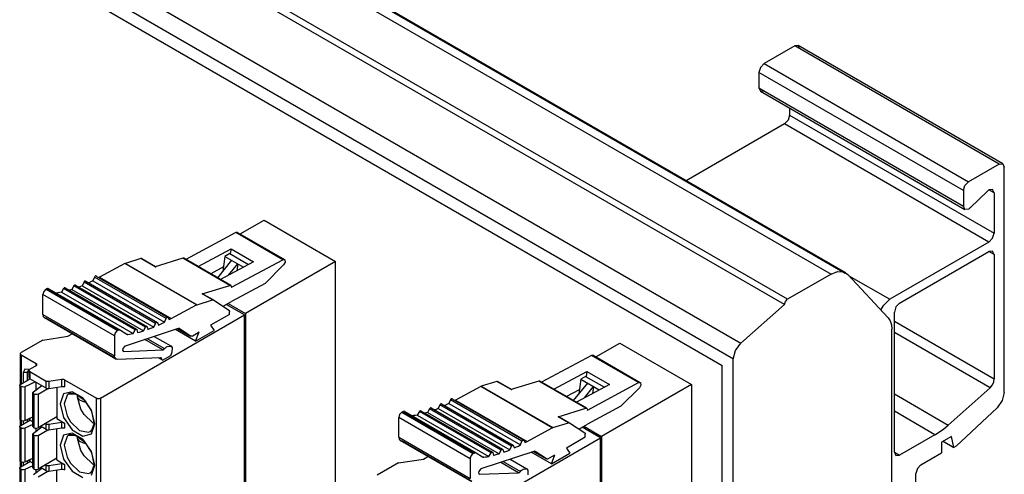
# Model space of a CAD drawing. Header units: millimetres. Extents: x 40 to 165, y 96 to 227.
# Tile 8 of 9: x 97 to 165, y 151 to 183. Entities that reach past the tile are written whole.
import ezdxf

# ---------------------------------------------------------------- set-up
doc = ezdxf.new("R2010")
doc.units = ezdxf.units.MM
doc.header["$LTSCALE"] = 19.36
doc.layers.get('0').update_dxf_attribs({"linetype": 'CONTINUOUS'})

msp = doc.modelspace()

# ---------------------------------------------------------------- linework, layer by layer
at = {"color": 9, "linetype": 'Continuous'}
for p, q in [((57.543, 220.005), (152.932, 164.933)), ((58.701, 219.977), (153.917, 165.006)), ((149.921, 163.195), (54.532, 218.267)), ((51.308, 215.229), (146.697, 160.157)), ((146.174, 159.066), (50.785, 214.138)), ((164.558, 172.544), (150.416, 180.709)), ((148.295, 179.484), (162.437, 171.319)), ((162.084, 170.707), (147.941, 178.872)), ((147.941, 177.805), (162.084, 169.64)), ((150.063, 175.932), (164.205, 167.767)), ((163.851, 167.155), (149.709, 175.32)), ((164.205, 170.549), (163.851, 170.753)), ((115.012, 165.935), (111.759, 167.813)), ((164.205, 166.298), (163.851, 166.502)), ((109.045, 162.807), (104.096, 165.665)), ((104.136, 165.682), (109.086, 162.824)), ((106.195, 165.443), (105.205, 166.014)), ((111.36, 164.159), (108.108, 166.037)), ((102.12, 164.802), (107.069, 161.944)), ((154.161, 164.83), (156.992, 163.195)), ((105.511, 161.265), (100.561, 164.123)), ((100.681, 164.163), (105.631, 161.305)), ((106.225, 161.533), (101.275, 164.391)), ((101.397, 164.444), (106.346, 161.586)), ((106.947, 161.878), (101.997, 164.736)), ((103.374, 160.664), (98.424, 163.522)), ((98.636, 163.89), (103.586, 161.032)), ((103.636, 161.061), (98.686, 163.918)), ((104.81, 161.076), (99.861, 163.934)), ((99.978, 163.96), (104.928, 161.103)), ((110.155, 163.157), (109.448, 163.565)), ((98.424, 162.152), (103.374, 159.294)), ((103.492, 159.091), (98.628, 161.9)), ((104.233, 160.812), (104.304, 160.77)), ((106.717, 159.704), (105.485, 160.415)), ((105.659, 160.473), (106.847, 159.787)), ((96.926, 159.358), (96.926, 157.358)), ((103.988, 159.619), (104.021, 159.6)), ((104.11, 159.959), (104.094, 159.968)), ((107.3, 159.411), (107.275, 159.426)), ((97.951, 158.603), (97.951, 158.767)), ((106.638, 159.096), (106.554, 159.145)), ((139.619, 157.444), (136.366, 159.322)), ((97.35, 158.134), (97.067, 158.134)), ((97.456, 158.195), (97.35, 158.134)), ((97.527, 158.195), (97.527, 157.705)), ((97.959, 156.944), (97.959, 157.455)), ((98.647, 157.058), (98.647, 157.548)), ((98.84, 157.518), (98.84, 157.028)), ((99.733, 157.166), (99.733, 157.656)), ((99.926, 157.626), (99.926, 157.136)), ((130.803, 156.951), (129.813, 157.523)), ((135.968, 155.668), (132.715, 157.546)), ((96.89, 157.174), (96.89, 154.847)), ((96.908, 154.837), (96.908, 157.164)), ((97.171, 157.154), (97.171, 154.827)), ((97.775, 154.479), (97.775, 156.735)), ((97.792, 156.654), (97.792, 154.327)), ((97.81, 154.317), (97.81, 156.644)), ((98.093, 156.644), (98.093, 154.317)), ((133.653, 154.316), (128.703, 157.174)), ((128.743, 157.191), (133.693, 154.333)), ((157.311, 156.652), (161.034, 154.502)), ((102.123, 112.879), (102.123, 156.358)), ((102.406, 156.358), (102.406, 112.879)), ((126.004, 155.953), (130.954, 153.095)), ((131.554, 153.387), (126.605, 156.245)), ((126.727, 156.311), (131.677, 153.453)), ((123.243, 155.398), (128.193, 152.541)), ((128.243, 152.569), (123.293, 155.427)), ((129.418, 152.585), (124.468, 155.443)), ((124.585, 155.469), (129.535, 152.611)), ((130.118, 152.774), (125.168, 155.632)), ((125.288, 155.671), (130.238, 152.814)), ((130.832, 153.042), (125.882, 155.9)), ((160.119, 153.835), (157.311, 155.456)), ((96.926, 154.837), (96.926, 154.5)), ((97.527, 154.985), (97.527, 154.847)), ((98.647, 154.2), (98.647, 154.568)), ((99.733, 154.309), (99.733, 154.676)), ((99.926, 154.646), (99.926, 154.279)), ((101.782, 153.893), (102.017, 154.582)), ((127.981, 152.173), (123.031, 155.031)), ((134.763, 154.665), (134.055, 155.074)), ((96.89, 154.317), (96.89, 151.99)), ((96.908, 151.98), (96.908, 154.307)), ((97.171, 154.297), (97.171, 151.97)), ((97.959, 154.086), (97.959, 154.287)), ((98.84, 154.538), (98.84, 154.171)), ((97.775, 151.621), (97.775, 153.878)), ((97.792, 153.796), (97.792, 151.469)), ((97.81, 151.459), (97.81, 153.786)), ((98.093, 153.786), (98.093, 151.459)), ((123.031, 153.66), (127.981, 150.803)), ((128.1, 150.6), (123.235, 153.408)), ((157.311, 152.621), (157.664, 152.417)), ((96.926, 151.98), (96.926, 151.643)), ((97.527, 152.127), (97.527, 151.99)), ((128.84, 152.32), (128.912, 152.279)), ((131.324, 151.213), (130.093, 151.924)), ((130.266, 151.982), (131.455, 151.296)), ((96.89, 151.459), (96.89, 149.132)), ((96.908, 149.122), (96.908, 151.449)), ((97.171, 151.439), (97.171, 149.112)), ((97.959, 151.229), (97.959, 151.429)), ((98.647, 151.343), (98.647, 151.71)), ((98.84, 151.68), (98.84, 151.313)), ((99.733, 151.451), (99.733, 151.818)), ((99.926, 151.788), (99.926, 151.421)), ((100.446, 151.31), (101.184, 150.884)), ((101.784, 151.037), (102.017, 151.724)), ((128.718, 151.468), (128.701, 151.477)), ((128.595, 151.128), (128.628, 151.108))]:
    msp.add_line(p, q, dxfattribs=at)
at = {"color": 6, "linetype": 'Continuous'}
for p, q in [((153.932, 165.032), (58.543, 220.104)), ((149.709, 162.827), (54.32, 217.899)), ((51.562, 212.796), (145.396, 158.623)), ((150.416, 180.709), (148.295, 179.484)), ((150.666, 180.733), (150.416, 180.709)), ((164.808, 172.569), (150.666, 180.733)), ((150.77, 180.505), (150.666, 180.733)), ((147.941, 178.872), (147.941, 177.805)), ((147.941, 177.805), (148.045, 177.576)), ((148.045, 177.576), (148.295, 177.601)), ((148.045, 177.576), (162.187, 169.411)), ((150.063, 176.411), (150.063, 175.932)), ((149.709, 175.32), (142.911, 171.395)), ((164.558, 172.544), (162.437, 171.319)), ((164.558, 172.544), (164.808, 172.569)), ((164.808, 172.569), (164.912, 172.34)), ((164.912, 156.755), (164.912, 172.34)), ((162.084, 170.707), (162.084, 169.64)), ((163.739, 170.667), (162.549, 169.522)), ((164.101, 170.777), (163.851, 170.753)), ((164.205, 170.549), (164.101, 170.777)), ((164.205, 170.549), (164.205, 167.767)), ((162.187, 169.411), (162.084, 169.64)), ((162.437, 169.436), (162.187, 169.411)), ((112.067, 167.712), (113.717, 168.665)), ((113.717, 168.665), (118.667, 165.807)), ((111.759, 167.813), (108.305, 165.958)), ((111.878, 167.822), (111.759, 167.813)), ((111.878, 167.822), (115.131, 165.944)), ((163.851, 167.155), (156.992, 163.195)), ((109.154, 165.468), (111.437, 166.694)), ((111.013, 166.165), (110.87, 165.15)), ((111.349, 166.359), (111.013, 166.165)), ((111.013, 166.165), (112.297, 165.423)), ((111.349, 166.359), (112.646, 165.61)), ((111.437, 166.694), (111.38, 166.353)), ((111.437, 166.694), (112.993, 165.796)), ((157.664, 162.93), (163.851, 166.502)), ((164.101, 166.527), (163.851, 166.502)), ((164.205, 166.298), (164.101, 166.527)), ((164.205, 166.298), (164.205, 157.708)), ((104.096, 165.665), (102.348, 164.726)), ((105.205, 166.014), (104.136, 165.682)), ((105.277, 166.008), (106.21, 165.469)), ((108.108, 166.037), (106.195, 165.443)), ((108.164, 166.038), (108.108, 166.037)), ((108.176, 166.033), (108.164, 166.038)), ((111.429, 164.155), (108.176, 166.033)), ((108.203, 166.004), (108.176, 166.033)), ((111.472, 165.899), (110.501, 164.691)), ((112.993, 165.796), (110.709, 164.57)), ((111.265, 164.868), (111.896, 165.654)), ((111.47, 164.033), (115.012, 165.935)), ((111.896, 165.654), (111.829, 165.171)), ((118.667, 165.807), (112.445, 162.215)), ((115.066, 165.57), (113.792, 164.3)), ((115.012, 165.935), (115.13, 165.944)), ((118.667, 122.206), (118.667, 165.807)), ((102.083, 164.818), (102.057, 164.809)), ((102.107, 164.814), (102.12, 164.802)), ((102.12, 164.802), (102.107, 164.814)), ((110.91, 165.431), (110.033, 164.96)), ((152.932, 164.933), (149.921, 163.195)), ((153.934, 165.031), (154.09, 164.906)), ((154.09, 164.906), (156.878, 161.918)), ((100.561, 164.123), (100.426, 163.871)), ((100.576, 164.146), (100.561, 164.123)), ((100.664, 164.185), (105.613, 161.328)), ((101.275, 164.391), (101.153, 164.134)), ((101.153, 164.134), (106.103, 161.276)), ((101.291, 164.417), (101.275, 164.391)), ((101.381, 164.461), (106.331, 161.603)), ((101.397, 164.444), (101.381, 164.461)), ((101.997, 164.736), (101.89, 164.476)), ((101.89, 164.476), (106.84, 161.618)), ((102.013, 164.766), (101.997, 164.736)), ((102.348, 164.726), (102.304, 164.701)), ((102.348, 164.726), (107.298, 161.869)), ((109.448, 163.565), (111.36, 164.159)), ((113.792, 164.3), (111.47, 163.053)), ((98.424, 162.152), (98.424, 163.522)), ((98.636, 163.89), (98.686, 163.918)), ((98.841, 163.93), (103.791, 161.072)), ((99.713, 163.689), (99.593, 163.666)), ((99.861, 163.934), (99.713, 163.689)), ((99.713, 163.689), (104.662, 160.832)), ((99.875, 163.954), (99.861, 163.934)), ((99.959, 163.989), (104.909, 161.131)), ((100.426, 163.871), (105.375, 161.013)), ((109.52, 163.558), (110.227, 163.15)), ((111.457, 164.041), (111.47, 164.033)), ((111.47, 164.063), (111.47, 164.033)), ((107.298, 161.869), (109.045, 162.807)), ((109.086, 162.824), (110.155, 163.157)), ((110.227, 163.15), (111.287, 162.45)), ((110.885, 162.715), (111.47, 163.053)), ((112.376, 162.114), (111.11, 162.845)), ((111.232, 162.915), (112.445, 162.215)), ((146.697, 160.157), (149.709, 162.827)), ((102.406, 156.358), (112.376, 162.114)), ((111.329, 162.154), (110.02, 161.399)), ((111.329, 162.154), (111.329, 162.358)), ((112.376, 118.635), (112.376, 162.114)), ((112.445, 162.215), (112.445, 118.614)), ((157.311, 152.621), (157.311, 162.317)), ((103.477, 159.065), (98.527, 161.923)), ((98.528, 161.923), (98.628, 161.9)), ((106.103, 161.276), (106.225, 161.533)), ((106.331, 161.603), (106.346, 161.586)), ((106.346, 161.586), (106.425, 161.417)), ((106.84, 161.618), (106.945, 161.875)), ((106.945, 161.875), (106.961, 161.906)), ((107.057, 161.956), (107.069, 161.944)), ((107.069, 161.944), (107.164, 161.793)), ((107.164, 161.793), (107.209, 161.818)), ((110.02, 161.399), (110.265, 161.05)), ((157.311, 161.689), (164.205, 157.708)), ((100.149, 160.648), (100.442, 160.817)), ((103.636, 161.061), (103.586, 161.032)), ((103.791, 161.072), (104.22, 160.789)), ((107.776, 161.176), (104.11, 159.959)), ((104.22, 160.789), (104.231, 160.782)), ((104.662, 160.832), (104.81, 161.076)), ((104.928, 161.103), (104.973, 160.901)), ((105.375, 161.013), (105.511, 161.265)), ((105.544, 161.308), (105.563, 161.323)), ((105.613, 161.328), (105.631, 161.305)), ((105.631, 161.305), (105.693, 161.119)), ((108.986, 160.312), (107.595, 161.115)), ((107.764, 161.154), (108.635, 160.651)), ((108.635, 160.651), (107.85, 161.17)), ((108.738, 160.659), (109.231, 160.943)), ((108.986, 160.312), (110.265, 161.05)), ((108.986, 160.312), (109.231, 160.943)), ((157.134, 110.719), (157.134, 161.129)), ((163.943, 157.081), (157.311, 160.91)), ((98.411, 160.379), (96.926, 159.522)), ((98.411, 160.379), (100.149, 160.648)), ((103.374, 160.664), (103.374, 159.294)), ((106.131, 160.63), (107.275, 159.969)), ((136.675, 159.221), (138.324, 160.174)), ((138.324, 160.174), (143.274, 157.316)), ((96.867, 157.338), (96.867, 159.44)), ((96.926, 159.358), (97.951, 158.767)), ((103.982, 159.608), (104.021, 159.6)), ((104.021, 159.6), (106.717, 159.704)), ((107.345, 159.549), (107.3, 159.411)), ((136.485, 159.331), (136.366, 159.322)), ((136.485, 159.331), (139.738, 157.453)), ((103.578, 159.042), (103.477, 159.065)), ((106.561, 159.158), (103.578, 159.042)), ((106.697, 158.991), (106.417, 159.152)), ((106.567, 159.168), (106.602, 159.149)), ((106.697, 158.991), (107.263, 159.317)), ((107.25, 159.324), (107.263, 159.317)), ((136.366, 159.322), (132.913, 157.467)), ((146.173, 100.125), (146.173, 159.067)), ((97.067, 158.134), (97.067, 157.44)), ((97.412, 158.271), (97.35, 158.134)), ((97.35, 158.134), (97.35, 157.603)), ((97.448, 158.291), (97.412, 158.271)), ((97.467, 158.266), (97.412, 158.271)), ((97.475, 158.306), (97.421, 158.338)), ((97.468, 157.787), (97.468, 158.277)), ((97.951, 158.603), (97.527, 158.358)), ((97.527, 158.195), (98.647, 157.548)), ((133.761, 156.977), (136.044, 158.203)), ((136.044, 158.203), (135.988, 157.862)), ((136.044, 158.203), (137.6, 157.305)), ((145.396, 148.012), (145.396, 158.623)), ((96.89, 157.338), (97.527, 157.705)), ((97.912, 157.483), (97.171, 157.154)), ((98.647, 157.058), (97.527, 157.705)), ((99.733, 157.656), (98.84, 157.518)), ((99.926, 157.626), (102.123, 156.358)), ((129.813, 157.523), (128.743, 157.191)), ((129.884, 157.517), (130.818, 156.978)), ((132.715, 157.546), (130.803, 156.951)), ((132.772, 157.547), (132.715, 157.546)), ((132.783, 157.541), (132.772, 157.547)), ((136.036, 155.664), (132.783, 157.541)), ((132.811, 157.513), (132.783, 157.541)), ((136.08, 157.408), (135.108, 156.199)), ((137.6, 157.305), (135.317, 156.079)), ((135.62, 157.673), (135.478, 156.659)), ((135.956, 157.867), (135.62, 157.673)), ((135.62, 157.673), (136.905, 156.932)), ((135.956, 157.867), (137.253, 157.119)), ((136.077, 155.542), (139.619, 157.444)), ((143.274, 157.316), (137.052, 153.724)), ((139.619, 157.444), (139.738, 157.453)), ((143.274, 157.316), (143.274, 107.999)), ((96.832, 157.256), (96.832, 154.929)), ((96.908, 157.164), (96.89, 157.174)), ((97.734, 154.408), (97.734, 156.735)), ((97.775, 156.806), (98.344, 157.233)), ((97.81, 156.644), (97.792, 156.654)), ((98.093, 156.644), (98.757, 157.027)), ((98.84, 157.028), (99.733, 157.166)), ((99.401, 157.115), (99.401, 154.949)), ((128.703, 157.174), (126.956, 156.235)), ((135.517, 156.939), (134.641, 156.469)), ((135.872, 156.377), (136.504, 157.163)), ((136.504, 157.163), (136.436, 156.68)), ((139.673, 157.079), (138.399, 155.808)), ((161.034, 154.502), (163.943, 157.081)), ((100.815, 156.527), (100.819, 156.576)), ((100.855, 156.357), (100.821, 156.423)), ((125.898, 155.926), (125.882, 155.9)), ((125.989, 155.97), (130.939, 153.112)), ((126.004, 155.953), (125.989, 155.97)), ((126.605, 156.245), (126.497, 155.985)), ((126.497, 155.985), (131.447, 153.127)), ((126.62, 156.274), (126.605, 156.245)), ((126.69, 156.327), (126.665, 156.318)), ((126.715, 156.323), (126.727, 156.311)), ((126.727, 156.311), (126.715, 156.323)), ((126.956, 156.235), (126.911, 156.209)), ((126.956, 156.235), (131.906, 153.377)), ((123.243, 155.398), (123.293, 155.427)), ((123.449, 155.439), (128.398, 152.581)), ((124.468, 155.443), (124.32, 155.198)), ((124.482, 155.463), (124.468, 155.443)), ((124.566, 155.498), (129.516, 152.64)), ((125.168, 155.632), (125.033, 155.38)), ((125.033, 155.38), (129.983, 152.522)), ((125.184, 155.655), (125.168, 155.632)), ((125.271, 155.694), (130.221, 152.836)), ((125.882, 155.9), (125.761, 155.643)), ((125.761, 155.643), (130.71, 152.785)), ((134.055, 155.074), (135.968, 155.668)), ((136.064, 155.549), (136.077, 155.542)), ((138.399, 155.808), (136.077, 154.561)), ((136.077, 155.572), (136.077, 155.542)), ((164.413, 155.687), (161.589, 153.05)), ((96.867, 154.48), (96.867, 154.837)), ((96.908, 154.837), (96.89, 154.847)), ((96.89, 154.48), (97.527, 154.847)), ((96.908, 154.837), (96.989, 154.809)), ((97.067, 154.806), (97.067, 154.582)), ((97.171, 154.827), (97.734, 155.077)), ((97.35, 154.907), (97.35, 154.745)), ((97.468, 154.929), (97.468, 154.959)), ((97.734, 154.728), (97.527, 154.847)), ((99.401, 155.072), (98.093, 154.317)), ((98.587, 154.602), (98.647, 154.568)), ((99.733, 154.676), (98.84, 154.538)), ((99.365, 155.051), (99.401, 155.031)), ((99.401, 154.949), (99.926, 154.646)), ((101.875, 154.664), (101.955, 154.647)), ((123.031, 153.66), (123.031, 155.031)), ((124.32, 155.198), (124.2, 155.175)), ((124.32, 155.198), (129.27, 152.34)), ((133.693, 154.333), (134.763, 154.665)), ((134.127, 155.067), (134.834, 154.659)), ((134.834, 154.659), (135.894, 153.958)), ((96.832, 154.398), (96.832, 152.071)), ((96.908, 154.307), (96.89, 154.317)), ((97.734, 154.546), (97.171, 154.297)), ((97.775, 153.948), (98.344, 154.376)), ((97.81, 154.317), (97.792, 154.327)), ((98.093, 153.786), (98.757, 154.169)), ((98.647, 154.2), (98.269, 154.419)), ((98.84, 154.171), (99.733, 154.309)), ((99.401, 152.092), (99.401, 154.257)), ((131.906, 153.377), (133.653, 154.316)), ((135.493, 154.224), (136.077, 154.561)), ((136.983, 153.623), (135.718, 154.354)), ((135.839, 154.424), (137.052, 153.724)), ((97.734, 151.551), (97.734, 153.878)), ((97.81, 153.786), (97.792, 153.796)), ((100.815, 153.669), (100.819, 153.719)), ((100.855, 153.499), (100.821, 153.566)), ((128.085, 150.574), (123.135, 153.432)), ((123.135, 153.431), (123.235, 153.408)), ((127.013, 147.867), (136.983, 153.623)), ((131.447, 153.127), (131.553, 153.384)), ((131.553, 153.384), (131.569, 153.415)), ((131.664, 153.465), (131.677, 153.453)), ((131.677, 153.453), (131.772, 153.301)), ((131.772, 153.301), (131.816, 153.327)), ((135.936, 153.663), (134.627, 152.908)), ((135.936, 153.663), (135.936, 153.866)), ((136.983, 104.429), (136.983, 153.623)), ((137.052, 153.724), (137.052, 104.407)), ((160.119, 153.835), (157.664, 152.417)), ((161.27, 153.724), (160.563, 153.315)), ((160.563, 153.315), (160.563, 152.58)), ((160.676, 153.381), (161.419, 152.952)), ((161.419, 152.952), (161.27, 153.724)), ((128.243, 152.569), (128.193, 152.541)), ((128.398, 152.581), (128.827, 152.298)), ((132.384, 152.684), (128.718, 151.468)), ((129.27, 152.34), (129.418, 152.585)), ((129.535, 152.611), (129.58, 152.41)), ((129.983, 152.522), (130.118, 152.774)), ((130.151, 152.817), (130.171, 152.831)), ((130.221, 152.836), (130.238, 152.814)), ((130.238, 152.814), (130.301, 152.628)), ((130.71, 152.785), (130.832, 153.042)), ((130.939, 153.112), (130.954, 153.095)), ((130.954, 153.095), (131.033, 152.926)), ((133.593, 151.821), (132.202, 152.624)), ((132.371, 152.663), (133.242, 152.16)), ((133.242, 152.16), (132.458, 152.679)), ((133.593, 151.821), (134.872, 152.559)), ((134.627, 152.908), (134.872, 152.559)), ((157.311, 152.621), (157.414, 152.392)), ((159.149, 151.764), (160.563, 152.58)), ((161.589, 153.05), (161.419, 152.952)), ((96.867, 151.622), (96.867, 151.98)), ((96.908, 151.98), (96.89, 151.99)), ((96.89, 151.622), (97.527, 151.99)), ((96.908, 151.98), (96.989, 151.951)), ((97.067, 151.948), (97.067, 151.724)), ((97.171, 151.97), (97.734, 152.219)), ((97.35, 152.049), (97.35, 151.887)), ((97.468, 152.071), (97.468, 152.101)), ((97.734, 151.87), (97.527, 151.99)), ((99.401, 152.214), (98.093, 151.459)), ((99.365, 152.194), (99.401, 152.173)), ((99.401, 152.092), (99.926, 151.788)), ((123.018, 151.888), (121.533, 151.031)), ((123.018, 151.888), (124.757, 152.157)), ((124.757, 152.157), (125.05, 152.326)), ((127.981, 152.173), (127.981, 150.803)), ((128.827, 152.298), (128.839, 152.29)), ((130.739, 152.138), (131.882, 151.478)), ((133.346, 152.168), (133.838, 152.452)), ((133.593, 151.821), (133.838, 152.452)), ((157.414, 152.392), (157.664, 152.417)), ((96.832, 151.54), (96.832, 149.213)), ((96.908, 151.449), (96.89, 151.459)), ((97.734, 151.688), (97.171, 151.439)), ((97.775, 151.09), (98.344, 151.518)), ((97.81, 151.459), (97.792, 151.469)), ((98.093, 150.928), (98.757, 151.312)), ((98.647, 151.343), (98.269, 151.561)), ((98.587, 151.745), (98.647, 151.71)), ((99.733, 151.818), (98.84, 151.68)), ((98.84, 151.313), (99.733, 151.451)), ((99.401, 149.234), (99.401, 151.399)), ((101.875, 151.806), (101.955, 151.789)), ((128.628, 151.108), (131.324, 151.213)), ((128.589, 151.117), (128.628, 151.108)), ((158.795, 142.088), (158.795, 151.152))]:
    msp.add_line(p, q, dxfattribs=at)
at = {"color": 7, "linetype": 'Continuous'}
for p, q in [((100.826, 156.585), (100.826, 156.421)), ((100.839, 156.537), (100.826, 156.585)), ((100.826, 153.727), (100.826, 153.564)), ((100.839, 153.68), (100.826, 153.727))]:
    msp.add_line(p, q, dxfattribs=at)
at = {"color": 6, "linetype": 'Continuous'}
for points in [[(148.295, 179.484), (148.045, 179.22), (147.941, 178.872)], [(150.063, 175.932), (149.959, 175.584), (149.709, 175.32)], [(162.084, 170.707), (162.187, 171.055), (162.437, 171.319)], [(163.851, 170.753), (163.813, 170.729), (163.776, 170.7), (163.739, 170.667)], [(162.549, 169.522), (162.512, 169.489), (162.475, 169.46), (162.437, 169.436)], [(163.851, 167.155), (164.101, 167.419), (164.205, 167.767)], [(104.136, 165.682), (104.123, 165.677), (104.109, 165.672), (104.096, 165.665)], [(105.277, 166.008), (105.256, 166.017), (105.232, 166.019), (105.205, 166.014)], [(115.13, 165.944), (115.15, 165.928), (115.174, 165.765), (115.066, 165.57)], [(102.057, 164.809), (102.034, 164.791), (102.013, 164.766)], [(102.107, 164.814), (102.104, 164.816), (102.083, 164.818)], [(106.195, 165.443), (106.222, 165.448), (106.246, 165.445), (106.267, 165.436)], [(152.932, 164.933), (153.377, 165.107), (153.776, 165.098), (153.934, 165.031)], [(100.614, 164.18), (100.594, 164.166), (100.576, 164.146)], [(100.664, 164.185), (100.643, 164.19), (100.614, 164.18)], [(100.681, 164.163), (100.666, 164.183), (100.664, 164.185)], [(101.153, 164.134), (101.016, 164.079), (100.915, 164.04)], [(101.331, 164.456), (101.31, 164.44), (101.291, 164.417)], [(101.381, 164.461), (101.359, 164.466), (101.331, 164.456)], [(101.89, 164.476), (101.752, 164.406), (101.614, 164.339)], [(111.36, 164.159), (111.417, 164.16), (111.429, 164.155)], [(111.429, 164.155), (111.456, 164.126), (111.47, 164.063)], [(98.636, 163.89), (98.486, 163.731), (98.424, 163.522)], [(98.841, 163.93), (98.796, 163.946), (98.743, 163.942), (98.686, 163.918)], [(99.593, 163.666), (99.473, 163.646), (99.359, 163.629)], [(99.909, 163.984), (99.891, 163.971), (99.875, 163.954)], [(99.959, 163.989), (99.941, 163.994), (99.909, 163.984)], [(99.978, 163.96), (99.964, 163.985), (99.959, 163.989)], [(100.426, 163.871), (100.291, 163.831), (100.251, 163.82)], [(109.52, 163.558), (109.499, 163.568), (109.474, 163.57), (109.448, 163.565)], [(109.045, 162.807), (109.059, 162.814), (109.072, 162.82), (109.086, 162.824)], [(110.155, 163.157), (110.182, 163.161), (110.206, 163.159), (110.227, 163.15)], [(149.709, 162.827), (149.771, 163.037), (149.921, 163.195)], [(156.397, 162.433), (156.421, 162.529), (156.576, 162.799), (156.992, 163.195)], [(157.664, 162.93), (157.414, 162.666), (157.311, 162.317)], [(98.424, 162.152), (98.449, 162.015), (98.528, 161.923)], [(111.287, 162.45), (111.31, 162.428), (111.324, 162.397), (111.329, 162.358)], [(106.225, 161.533), (106.24, 161.56), (106.26, 161.582), (106.281, 161.598)], [(106.281, 161.598), (106.308, 161.608), (106.331, 161.603)], [(106.425, 161.417), (106.563, 161.481), (106.701, 161.548), (106.84, 161.618)], [(106.961, 161.906), (106.983, 161.933), (107.007, 161.951)], [(107.007, 161.951), (107.032, 161.961), (107.053, 161.958), (107.057, 161.956)], [(107.209, 161.818), (107.254, 161.843), (107.298, 161.869)], [(156.878, 161.918), (157.018, 161.709), (157.105, 161.442), (157.134, 161.129)], [(103.374, 160.664), (103.436, 160.873), (103.586, 161.032)], [(103.636, 161.061), (103.693, 161.085), (103.746, 161.089), (103.791, 161.072)], [(104.231, 160.782), (104.245, 160.775), (104.273, 160.769), (104.304, 160.77)], [(104.304, 160.77), (104.423, 160.788), (104.542, 160.809), (104.662, 160.832)], [(104.81, 161.076), (104.825, 161.097), (104.841, 161.114), (104.859, 161.126)], [(104.859, 161.126), (104.889, 161.136), (104.909, 161.131)], [(104.909, 161.131), (104.913, 161.128), (104.928, 161.103)], [(104.973, 160.901), (105.107, 160.936), (105.241, 160.973), (105.375, 161.013)], [(105.511, 161.265), (105.526, 161.289), (105.544, 161.308)], [(105.563, 161.323), (105.592, 161.332), (105.613, 161.328)], [(105.693, 161.119), (105.829, 161.169), (105.966, 161.221), (106.103, 161.276)], [(107.85, 161.17), (107.829, 161.179), (107.804, 161.181), (107.776, 161.176)], [(108.734, 160.656), (108.697, 160.642), (108.664, 160.641), (108.635, 160.651)], [(146.173, 159.067), (146.319, 159.647), (146.697, 160.157)], [(96.867, 159.44), (96.874, 159.47), (96.926, 159.522)], [(96.926, 159.358), (96.874, 159.41), (96.867, 159.44)], [(104.081, 159.945), (103.956, 159.786), (103.94, 159.692), (103.982, 159.608)], [(104.11, 159.959), (104.1, 159.955), (104.091, 159.951), (104.081, 159.945)], [(106.717, 159.704), (106.736, 159.707), (106.756, 159.714), (106.776, 159.724)], [(106.776, 159.724), (106.801, 159.74), (106.825, 159.762), (106.903, 159.85)], [(106.903, 159.85), (106.963, 159.903), (107.025, 159.945)], [(107.025, 159.945), (107.28, 159.967), (107.275, 159.969)], [(107.3, 159.411), (107.289, 159.38), (107.277, 159.348), (107.263, 159.317)], [(107.275, 159.969), (107.355, 159.873), (107.345, 159.549)], [(98.01, 158.685), (98.003, 158.715), (97.951, 158.767)], [(97.951, 158.603), (98.003, 158.655), (98.01, 158.685)], [(103.477, 159.065), (103.399, 159.157), (103.374, 159.294)], [(106.602, 159.149), (106.596, 159.152), (106.561, 159.158)], [(106.638, 159.096), (106.622, 159.131), (106.602, 159.149)], [(106.697, 158.991), (106.672, 159.02), (106.653, 159.055), (106.638, 159.096)], [(97.421, 158.338), (97.171, 158.363), (97.067, 158.134)], [(97.468, 158.277), (97.475, 158.306), (97.527, 158.358)], [(97.527, 158.195), (97.475, 158.247), (97.468, 158.277)], [(96.832, 157.256), (96.839, 157.286), (96.89, 157.338)], [(97.527, 157.868), (97.475, 157.816), (97.468, 157.787)], [(97.468, 157.787), (97.475, 157.757), (97.527, 157.705)], [(98.84, 157.518), (98.771, 157.515), (98.704, 157.525), (98.647, 157.548)], [(99.926, 157.626), (99.869, 157.649), (99.802, 157.66), (99.733, 157.656)], [(129.884, 157.517), (129.863, 157.526), (129.839, 157.528), (129.813, 157.523)], [(139.738, 157.453), (139.757, 157.437), (139.782, 157.273), (139.673, 157.079)], [(163.943, 157.081), (164.089, 157.274), (164.182, 157.496), (164.205, 157.708)], [(96.89, 157.174), (96.839, 157.226), (96.832, 157.256)], [(97.171, 157.154), (97.084, 157.132), (96.989, 157.136), (96.908, 157.164)], [(97.734, 156.735), (97.737, 156.755), (97.775, 156.806)], [(97.792, 156.654), (97.743, 156.701), (97.734, 156.735)], [(98.093, 156.644), (98.002, 156.614), (97.9, 156.614), (97.81, 156.644)], [(98.647, 157.058), (98.704, 157.035), (98.771, 157.025), (98.84, 157.028)], [(99.733, 157.166), (99.802, 157.17), (99.869, 157.159), (99.926, 157.136)], [(100.206, 156.657), (100.693, 156.652), (101.293, 156.214), (101.78, 155.455), (101.958, 154.664)], [(128.743, 157.191), (128.73, 157.186), (128.717, 157.18), (128.703, 157.174)], [(130.803, 156.951), (130.829, 156.956), (130.853, 156.954), (130.874, 156.945)], [(164.912, 156.755), (164.774, 156.191), (164.413, 155.687)], [(100.821, 156.423), (100.815, 156.475), (100.815, 156.527)], [(101.875, 154.664), (101.275, 155.226), (101.043, 155.611), (100.821, 156.423)], [(101.375, 156.085), (101.338, 156.091), (101.199, 156.129), (100.983, 156.229), (100.855, 156.357)], [(102.406, 156.358), (102.316, 156.328), (102.213, 156.328), (102.123, 156.358)], [(125.939, 155.965), (125.917, 155.949), (125.898, 155.926)], [(125.989, 155.97), (125.967, 155.974), (125.939, 155.965)], [(126.497, 155.985), (126.359, 155.915), (126.221, 155.848)], [(126.665, 156.318), (126.641, 156.3), (126.62, 156.274)], [(126.715, 156.323), (126.711, 156.324), (126.69, 156.327)], [(123.243, 155.398), (123.093, 155.24), (123.031, 155.031)], [(123.449, 155.439), (123.404, 155.455), (123.351, 155.451), (123.293, 155.427)], [(124.516, 155.493), (124.499, 155.48), (124.482, 155.463)], [(124.566, 155.498), (124.548, 155.502), (124.516, 155.493)], [(124.585, 155.469), (124.572, 155.494), (124.566, 155.498)], [(125.033, 155.38), (124.898, 155.34), (124.859, 155.329)], [(125.221, 155.689), (125.201, 155.675), (125.184, 155.655)], [(125.271, 155.694), (125.251, 155.699), (125.221, 155.689)], [(125.288, 155.671), (125.274, 155.692), (125.271, 155.694)], [(125.761, 155.643), (125.624, 155.588), (125.523, 155.549)], [(135.968, 155.668), (136.024, 155.669), (136.036, 155.663)], [(136.036, 155.663), (136.063, 155.635), (136.077, 155.572)], [(96.89, 155.011), (96.839, 154.959), (96.832, 154.929)], [(96.832, 154.929), (96.839, 154.899), (96.89, 154.847)], [(96.989, 154.809), (97.084, 154.805), (97.171, 154.827)], [(97.468, 154.929), (97.475, 154.899), (97.527, 154.847)], [(98.84, 154.538), (98.771, 154.534), (98.704, 154.545), (98.647, 154.568)], [(99.926, 154.646), (99.869, 154.669), (99.802, 154.68), (99.733, 154.676)], [(101.958, 154.664), (101.929, 154.397), (101.844, 154.192), (101.706, 154.059)], [(124.2, 155.175), (124.081, 155.155), (123.967, 155.138)], [(134.127, 155.067), (134.106, 155.076), (134.082, 155.078), (134.055, 155.074)], [(134.763, 154.665), (134.789, 154.67), (134.813, 154.668), (134.834, 154.659)], [(96.832, 154.398), (96.839, 154.428), (96.89, 154.48)], [(96.89, 154.317), (96.839, 154.369), (96.832, 154.398)], [(97.171, 154.297), (97.084, 154.274), (96.989, 154.278), (96.908, 154.307)], [(97.775, 154.479), (97.737, 154.428), (97.734, 154.408)], [(97.734, 154.408), (97.743, 154.374), (97.792, 154.327)], [(97.734, 153.877), (97.737, 153.897), (97.775, 153.948)], [(97.81, 154.317), (97.9, 154.287), (98.002, 154.287), (98.093, 154.317)], [(98.647, 154.2), (98.704, 154.177), (98.771, 154.167), (98.84, 154.171)], [(99.733, 154.309), (99.802, 154.312), (99.869, 154.302), (99.926, 154.279)], [(133.653, 154.316), (133.666, 154.323), (133.68, 154.328), (133.693, 154.333)], [(135.894, 153.958), (135.917, 153.937), (135.931, 153.906), (135.936, 153.866)], [(160.119, 153.835), (160.427, 154.028), (160.733, 154.251), (161.034, 154.502)], [(97.792, 153.796), (97.743, 153.843), (97.734, 153.877)], [(98.093, 153.786), (98.002, 153.756), (97.9, 153.756), (97.81, 153.786)], [(100.206, 153.799), (100.693, 153.794), (101.293, 153.356), (101.78, 152.598), (101.958, 151.806)], [(100.821, 153.566), (100.815, 153.617), (100.815, 153.669)], [(101.875, 151.806), (101.275, 152.368), (101.043, 152.753), (100.821, 153.565)], [(101.375, 153.227), (101.338, 153.233), (101.199, 153.271), (100.983, 153.372), (100.855, 153.499)], [(123.031, 153.66), (123.056, 153.524), (123.135, 153.431)], [(131.569, 153.415), (131.59, 153.441), (131.614, 153.46)], [(131.614, 153.46), (131.639, 153.469), (131.66, 153.467), (131.664, 153.465)], [(131.816, 153.327), (131.861, 153.352), (131.906, 153.377)], [(127.981, 152.173), (128.043, 152.382), (128.193, 152.541)], [(128.243, 152.569), (128.3, 152.593), (128.353, 152.597), (128.398, 152.581)], [(129.418, 152.585), (129.432, 152.605), (129.449, 152.622), (129.466, 152.635)], [(129.466, 152.635), (129.496, 152.645), (129.516, 152.64)], [(129.516, 152.64), (129.52, 152.637), (129.535, 152.611)], [(129.58, 152.41), (129.714, 152.445), (129.848, 152.482), (129.983, 152.522)], [(130.118, 152.774), (130.133, 152.797), (130.151, 152.817)], [(130.171, 152.831), (130.199, 152.841), (130.221, 152.836)], [(130.301, 152.628), (130.437, 152.677), (130.573, 152.73), (130.71, 152.785)], [(130.832, 153.042), (130.848, 153.068), (130.867, 153.091), (130.889, 153.107)], [(130.889, 153.107), (130.915, 153.116), (130.939, 153.112)], [(131.033, 152.926), (131.171, 152.99), (131.309, 153.057), (131.447, 153.127)], [(132.458, 152.679), (132.436, 152.688), (132.411, 152.69), (132.384, 152.684)], [(96.89, 152.153), (96.839, 152.101), (96.832, 152.071)], [(96.832, 152.071), (96.839, 152.042), (96.89, 151.99)], [(96.989, 151.951), (97.084, 151.947), (97.171, 151.97)], [(97.468, 152.071), (97.475, 152.042), (97.527, 151.99)], [(128.839, 152.29), (128.853, 152.284), (128.881, 152.278), (128.912, 152.279)], [(128.912, 152.279), (129.03, 152.297), (129.15, 152.318), (129.27, 152.34)], [(133.341, 152.165), (133.305, 152.151), (133.271, 152.149), (133.242, 152.16)], [(96.832, 151.54), (96.839, 151.57), (96.89, 151.622)], [(96.89, 151.459), (96.839, 151.511), (96.832, 151.54)], [(97.171, 151.439), (97.084, 151.417), (96.989, 151.42), (96.908, 151.449)], [(97.775, 151.621), (97.737, 151.57), (97.734, 151.55)], [(97.734, 151.55), (97.743, 151.516), (97.792, 151.469)], [(97.81, 151.459), (97.9, 151.429), (98.002, 151.429), (98.093, 151.459)], [(98.84, 151.68), (98.771, 151.677), (98.704, 151.687), (98.647, 151.71)], [(98.647, 151.343), (98.704, 151.32), (98.771, 151.309), (98.84, 151.313)], [(99.926, 151.788), (99.869, 151.811), (99.802, 151.822), (99.733, 151.818)], [(99.733, 151.451), (99.802, 151.454), (99.869, 151.444), (99.926, 151.421)], [(101.958, 151.806), (101.929, 151.539), (101.844, 151.334), (101.706, 151.201)], [(128.688, 151.454), (128.563, 151.295), (128.547, 151.201), (128.589, 151.117)], [(128.718, 151.468), (128.708, 151.464), (128.698, 151.459), (128.688, 151.454)], [(131.324, 151.213), (131.343, 151.216), (131.363, 151.222), (131.384, 151.232)], [(131.384, 151.232), (131.408, 151.249), (131.432, 151.27), (131.511, 151.358)], [(131.511, 151.358), (131.571, 151.411), (131.632, 151.453)], [(131.632, 151.453), (131.887, 151.475), (131.882, 151.478)], [(131.882, 151.478), (131.962, 151.382), (131.953, 151.057)], [(159.149, 151.764), (158.899, 151.5), (158.795, 151.152)]]:
    msp.add_lwpolyline(points, dxfattribs=at)
at = {"color": 9, "linetype": 'Continuous'}
for points in [[(100.446, 156.81), (99.846, 156.657), (99.613, 155.97)], [(100.206, 156.657), (100.098, 156.573), (99.896, 155.97)], [(100.724, 156.629), (100.333, 156.708), (100.206, 156.657)], [(102.017, 154.582), (101.784, 155.538), (101.184, 156.384), (100.446, 156.81)], [(99.613, 155.97), (99.845, 155.017), (100.44, 154.174)], [(99.896, 155.97), (100.098, 155.133), (100.333, 154.727), (100.956, 154.133)], [(101.706, 154.059), (101.814, 154.142), (101.986, 154.654)], [(100.449, 153.952), (99.848, 153.801), (99.613, 153.112)], [(100.44, 154.174), (101.181, 153.743), (101.782, 153.893)], [(102.017, 151.724), (101.785, 152.678), (101.19, 153.52), (100.449, 153.952)], [(100.956, 154.133), (101.58, 154.007), (101.706, 154.059)], [(100.206, 153.799), (100.098, 153.715), (99.896, 153.112)], [(100.724, 153.772), (100.333, 153.851), (100.206, 153.799)], [(99.613, 153.112), (99.846, 152.156), (100.446, 151.31)], [(99.896, 153.112), (100.098, 152.275), (100.333, 151.869), (100.956, 151.275)], [(100.956, 151.275), (101.58, 151.149), (101.706, 151.201)], [(101.706, 151.201), (101.814, 151.285), (101.986, 151.796)]]:
    msp.add_lwpolyline(points, dxfattribs=at)
at = {"color": 7, "linetype": 'Continuous'}
for points in [[(100.826, 156.421), (100.839, 156.483), (100.839, 156.537)], [(100.826, 153.564), (100.839, 153.626), (100.839, 153.68)]]:
    msp.add_lwpolyline(points, dxfattribs=at)

doc.saveas('drawing.dxf')
